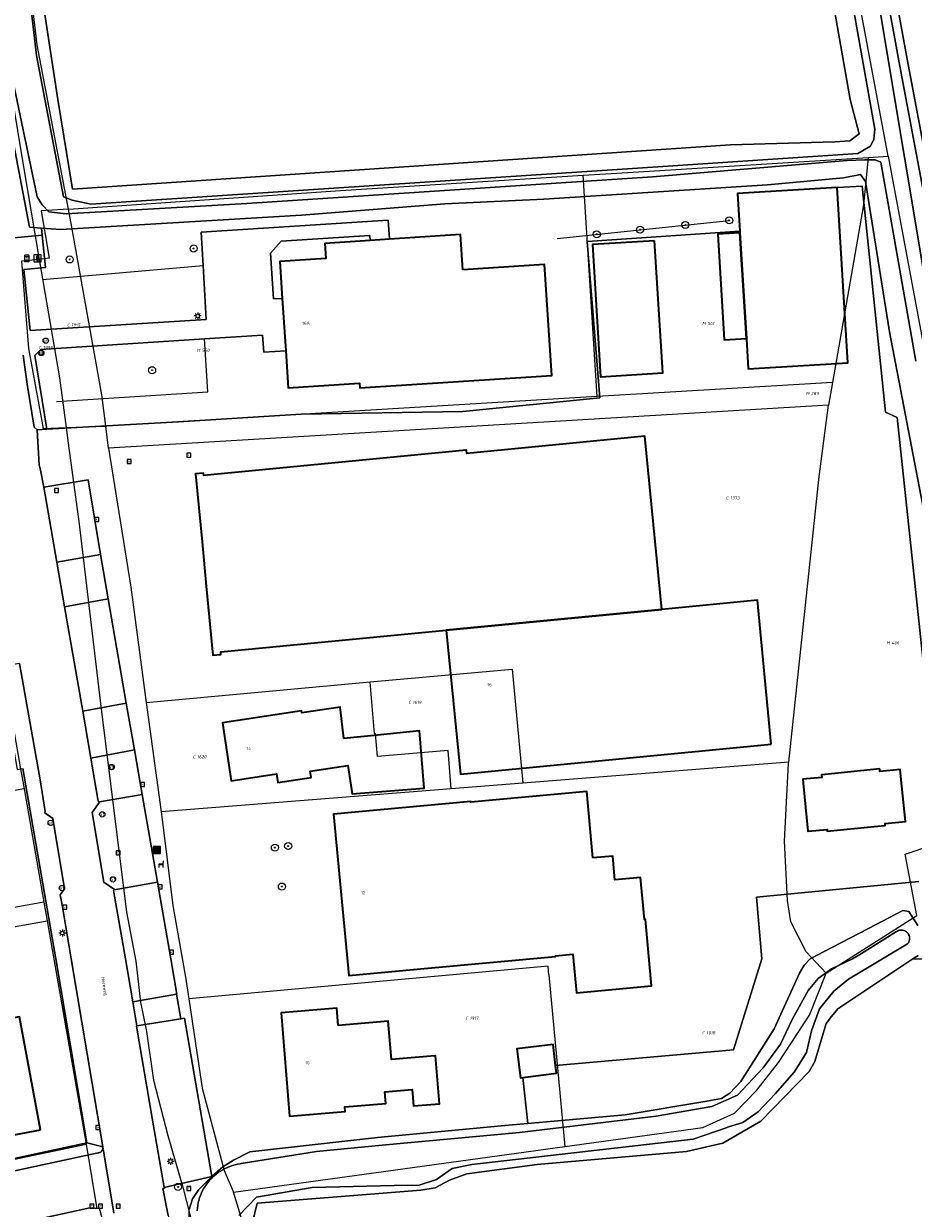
# Model space of a CAD drawing. Header units: metres. Extents: x 250001 to 257773, y 598992 to 609118.
# Tile 160 of 256: x 253237 to 253338, y 600472 to 600606. Entities that reach past the tile are written whole.
import ezdxf
from ezdxf.enums import TextEntityAlignment as Align
from ezdxf.lldxf.tags import DXFTag

# ---------------------------------------------------------------- set-up
doc = ezdxf.new("R2010")
doc.units = ezdxf.units.M
for name, color, linetype, lineweight in [('B-WE-GR-BOOM-S', 252, 'Continuous', 25), ('B-WE-GR-GRAS-GV', 252, 'Continuous', 13), ('B-WE-GR-GROENVOORZIENING-GV', 252, 'Continuous', 18), ('B-WE-GR-HAAG-G', 252, 'GR-HAAG1', 13), ('B-WE-IE-MEUBILAIR_WEGMEUBILAIR-S', 7, 'Continuous', 25), ('B-WE-KG-GRENS_PERCEEL-G', 150, 'KG-PERCEEL', 18), ('B-WE-KG-GRENS_PERCEEL-S', 150, 'Continuous', 25), ('B-WE-KL-ET_LS_OV_LICHTMAST-S', 252, 'Continuous', 25), ('B-WE-OG-BEBOUWING-GV', 1, 'Continuous', 35), ('B-WE-OG-BEBOUWING-T18', 7, 'Continuous', 18), ('B-WE-OG-TERREIN_ERF-GV', 7, 'Continuous', 18), ('B-WE-OG-TOPOGRAFIE-T18', 2, 'Continuous', 18), ('B-WE-OG-WATER-GV', 252, 'Continuous', 18), ('B-WE-OG-WATER_SLOOT-GV', 252, 'Continuous', 18), ('B-WE-RI-GWA_KOLK-S', 252, 'Continuous', 25), ('B-WE-RI-GWA_RIOOLPUT-S', 252, 'Continuous', 25), ('B-WE-VH-VERHARDING_GESLOTEN-GV', 252, 'Continuous', 18), ('B-WE-VH-VERHARDING_OPEN-GV', 252, 'Continuous', 18), ('B-WE-VW-AFSLUITPAAL-S', 252, 'Continuous', 25), ('B-WE-VW-HALTEPAAL-S', 252, 'Continuous', 25), ('B-WE-VW-VERKEERSTEKEN_BORD-S', 252, 'Continuous', 25), ('B-WE-VW-VERKEERSTEKEN_DRAAGCONSTRUCTIE-S', 252, 'Continuous', 25), ('X-XX-AL-REFERENTIE-G', 7, 'Continuous', 18)]:
    doc.layers.add(name, color=color, linetype=linetype, lineweight=lineweight)
doc.styles.add('NLCS-ISO', font='NLCS-ISO.ttf')
doc.styles.add('NLCS-ISO-ANNOTATIEF-T18', font='NLCS-ISO.ttf', dxfattribs={"height": 1.8})
doc.styles.get("Standard").update_dxf_attribs({"font": 'NLCS-ISO.ttf'})
doc.linetypes.add('GR-HAAG1', pattern='A,6,[176,NLCS.SHX,S=0.125,R=0,X=0,Y=0],-2', length=8)
tags = doc.linetypes.add('KG-PERCEEL', pattern='A,5.5,-2,["P",Standard,S=1.8,R=0,X=-0.5,Y=-0.9],-2,5.5,-2,[5,NLCS.SHX,S=0.75,R=0,X=0,Y=0],-2', length=19).pattern_tags.tags
tags[6] = DXFTag(74, 10)

# ---------------------------------------------------------------- blocks, each defined once
blk = doc.blocks.new('SKG-PERCEELNUMMER-SO')
at = {"style": 'NLCS-ISO', "oblique": 10, "flags": 1}
blk.add_attdef('GEMEENTECODE', text='', height=1.8, dxfattribs=at).set_placement((0, 2.55), align=Align.MIDDLE_CENTER)
at = {"style": 'NLCS-ISO', "oblique": 10}
blk.add_attdef('SECTIE', text='', height=1.8, dxfattribs=at).set_placement((-0.5, 0), align=Align.MIDDLE_RIGHT)
blk.add_attdef('PERCEELNUMMER', text='', height=1.8, dxfattribs=at).set_placement((0.5, 0), align=Align.MIDDLE_LEFT)
blk = doc.blocks.new('BS2021-132-Xref-KAD-20210617')
at = {"layer": 'B-WE-KG-GRENS_PERCEEL-G', "flags": 128}
for points in [[(253335.15, 600590.861), (253326.953, 600634.861)], [(253242.368, 600584.877), (253238.81, 600603.47), (253237.59, 600613.99), (253239.428, 600629.399)], [(253231.106, 600627.92), (253231.26, 600625.845), (253237.199, 600590.12), (253239.062, 600579.176)], [(253300.635, 600588.702), (253305.69, 600589.02), (253332.9, 600590.72)], [(253332.9, 600590.72), (253332.36, 600585.34), (253328.87, 600565.24)], [(253332.9, 600590.72), (253335.15, 600590.861)], [(253335.15, 600590.861), (253337.754, 600576.883), (253349.153, 600515.933)], [(253242.368, 600584.877), (253273.15, 600586.97), (253300.635, 600588.702)], [(253302.226, 600563.638), (253300.635, 600588.702)], [(253242.368, 600584.877), (253239.285, 600584.672), (253240.181, 600579.296), (253239.062, 600579.176)], [(253246.592, 600560.292), (253246.15, 600563.84), (253242.76, 600582.82), (253242.368, 600584.877)], [(253239.062, 600579.176), (253237.045, 600578.96), (253237.829, 600569.104), (253239.509, 600560.032), (253242.102, 600560.127)], [(253239.062, 600579.176), (253241.344, 600565.77), (253242.102, 600560.127)], [(253328.87, 600565.24), (253325.71, 600565.05), (253302.226, 600563.638)], [(253328.87, 600565.24), (253328.42, 600562.67)], [(253302.226, 600563.638), (253246.592, 600560.292)], [(253328.42, 600562.67), (253246.9, 600557.81)], [(253323.907, 600522.255), (253327.36, 600554.6), (253328.42, 600562.67)], [(253242.102, 600560.127), (253246.592, 600560.292)], [(253242.102, 600560.127), (253242.336, 600558.383), (253243.588, 600549.182), (253245.959, 600529.19), (253248.938, 600505.26), (253249.982, 600499.71), (253250.516, 600495.071), (253251.204, 600491.771), (253251.992, 600486.265), (253253.593, 600479.998), (253255.365, 600473.995), (253257.683, 600464.872), (253263.83, 600444.143), (253268.345, 600429.238), (253270.428, 600422.437), (253274.579, 600410.729), (253277.559, 600403.74), (253278.133, 600401.948), (253280.206, 600396.979), (253280.492, 600395.672), (253280.446, 600394.594), (253280.766, 600392.848), (253281.09, 600389.332), (253281.072, 600388.189)], [(253246.9, 600557.81), (253246.592, 600560.292)], [(253246.9, 600557.81), (253249.414, 600542.084), (253251.167, 600529.028)], [(253233.924, 600538.563), (253236.934, 600521.494), (253237.332, 600519.225)], [(253276.527, 600531.337), (253292.602, 600532.802), (253293.791, 600519.878)], [(253251.167, 600529.028), (253276.527, 600531.337)], [(253277.015, 600525.446), (253276.527, 600531.337)], [(253251.167, 600529.028), (253251.952, 600523.242), (253252.864, 600516.648)], [(253277.335, 600522.915), (253277.125, 600525.455), (253277.015, 600525.446)], [(253285.7, 600519.239), (253285.348, 600523.579), (253277.335, 600522.915)], [(253323.907, 600522.255), (253293.791, 600519.878)], [(253328.16, 600498.35), (253325.89, 600500.77), (253324.14, 600504.19), (253323.77, 600506.58), (253323.41, 600513.3), (253323.89, 600522.1), (253323.907, 600522.255)], [(253237.332, 600519.225), (253212.736, 600514.992)], [(253237.332, 600519.225), (253239.581, 600506.391)], [(253285.7, 600519.239), (253252.864, 600516.648)], [(253293.791, 600519.878), (253285.7, 600519.239)], [(253252.864, 600516.648), (253252.905, 600516.358), (253254.179, 600506.021), (253255.603, 600497.907), (253255.971, 600495.457)], [(253338.424, 600504.879), (253337.09, 600511.829), (253349.153, 600515.933)], [(253239.581, 600506.391), (253225.924, 600503.97), (253223.785, 600503.711), (253220.09, 600502.541), (253219.469, 600501.386)], [(253239.581, 600506.391), (253239.946, 600504.309)], [(253328.16, 600498.35), (253338.424, 600504.879)], [(253219.019, 600500.548), (253239.946, 600504.309)], [(253239.946, 600504.309), (253244.381, 600478.997)], [(253296.652, 600499.177), (253255.971, 600495.457)], [(253296.746, 600498.166), (253296.652, 600499.177)], [(253296.746, 600498.166), (253298.563, 600478.732)], [(253298.563, 600478.732), (253314.18, 600480.88), (253317.76, 600482.53), (253320.3, 600485.13), (253322.74, 600488.24), (253326.27, 600493.6), (253328.16, 600498.35)], [(253255.971, 600495.457), (253257.484, 600485.338), (253260.005, 600476.04), (253261.04, 600473.57)], [(253211.814, 600473.789), (253218.116, 600473.487), (253244.381, 600478.997)], [(253244.381, 600478.997), (253245.585, 600471.668)], [(253261.04, 600473.57), (253298.563, 600478.732)], [(253284.47, 600397.11), (253261.04, 600473.57)]]:
    blk.add_lwpolyline(points, dxfattribs=at)
at = {"layer": 'B-WE-KG-GRENS_PERCEEL-S', "xscale": 0.2, "yscale": 0.2, "zscale": 0.2}
for p, values in [((253242.605, 600571.776), {'PERCEELNUMMER': '1991', 'SECTIE': 'C'}), ((253314.597, 600571.918), {'PERCEELNUMMER': '561', 'SECTIE': 'M'}), ((253239.395, 600569.188), {'PERCEELNUMMER': '1995', 'SECTIE': 'C'}), ((253257.373, 600568.895), {'PERCEELNUMMER': '560', 'SECTIE': 'M'}), ((253326.335, 600563.985), {'PERCEELNUMMER': '283', 'SECTIE': 'M'}), ((253317.193, 600552.177), {'PERCEELNUMMER': '1373', 'SECTIE': 'C'}), ((253335.455, 600535.754), {'PERCEELNUMMER': '406', 'SECTIE': 'M'}), ((253281.228, 600529.022), {'PERCEELNUMMER': '1619', 'SECTIE': 'C'}), ((253256.841, 600522.863), {'PERCEELNUMMER': '1620', 'SECTIE': 'C'}), ((253287.694, 600493.265), {'PERCEELNUMMER': '1917', 'SECTIE': 'C'}), ((253314.483, 600491.605), {'PERCEELNUMMER': '1918', 'SECTIE': 'C'})]:
    blk.add_blockref('SKG-PERCEELNUMMER-SO', p, dxfattribs=at).add_auto_attribs(values)
blk = doc.blocks.new('SIE-WEG_AFVALBAK-SO')
at = {"linetype": 'ByBlock', "lineweight": 18}
h = blk.add_hatch(color=0, dxfattribs=at)
h.dxf.hatch_style = 1
h.paths.add_polyline_path([(-1.5, -1.5), (1.5, -1.5), (1.5, 1.5), (-1.5, 1.5)])
at = {"color": 0, "linetype": 'ByBlock', "lineweight": 18}
for points in [[(-2, -2), (2, -2), (2, 2), (-2, 2)], [(-1.5, -1.5), (1.5, -1.5), (1.5, 1.5), (-1.5, 1.5)]]:
    blk.add_lwpolyline(points, close=True, dxfattribs=at)
blk = doc.blocks.new('SIE-WEG_VERKEERSBORD-SO')
at = {"color": 0, "linetype": 'ByBlock', "lineweight": 18}
blk.add_lwpolyline([(-1.125, -1.125), (1.125, -1.125), (1.125, 1.125), (-1.125, 1.125)], close=True, dxfattribs=at)
at = {"color": 0, "linetype": 'ByBlock', "lineweight": 18, "style": 'NLCS-ISO'}
blk.add_text('vb', height=1.5, dxfattribs=at).set_placement((0, 0), align=Align.MIDDLE_CENTER)
blk = doc.blocks.new('SIE-WEG_VERKEERSBORD_INFORMATIE-SO')
at = {"linetype": 'ByBlock', "lineweight": 18}
h = blk.add_hatch(color=0, dxfattribs=at)
h.dxf.hatch_style = 1
h.paths.add_polyline_path([(0.32, 0.49), (-0.82, 0.49), (-0.82, 0.19), (-0.32, 0.19), (-0.32, -1.62), (0.32, -1.62)])
h = blk.add_hatch(color=0, dxfattribs=at)
h.dxf.hatch_style = 1
edge = h.paths.add_edge_path()
edge.add_arc((0, 1.25), 0.373, 0, 360)
at = {"color": 0, "linetype": 'ByBlock', "lineweight": 18}
for points in [[(-2, -2), (2, -2), (2, 2), (-2, 2)], [(0.32, 0.49), (-0.82, 0.49), (-0.82, 0.19), (-0.32, 0.19), (-0.32, -1.62), (0.32, -1.62)]]:
    blk.add_lwpolyline(points, close=True, dxfattribs=at)
blk.add_circle((0, 1.25), 0.373, dxfattribs=at)
blk = doc.blocks.new('SVW-AFSLUITPAAL-SO')
at = {"lineweight": 18}
blk.add_circle((0, 0), 1.5, dxfattribs=at)
at = {"lineweight": 18, "style": 'NLCS-ISO'}
blk.add_text('af', height=1.8, dxfattribs=at).set_placement((0, 0), align=Align.MIDDLE_CENTER)
blk = doc.blocks.new('SIE-WEG_PAAL_VERKEERSBORD-SO')
at = {"color": 0, "linetype": 'ByBlock', "lineweight": 18}
blk.add_circle((0, 0), 1.5, dxfattribs=at)
at = {"color": 0, "linetype": 'ByBlock', "lineweight": 18, "style": 'NLCS-ISO'}
blk.add_text('vb', height=1.5, dxfattribs=at).set_placement((0, 0.13), align=Align.MIDDLE_CENTER)
blk = doc.blocks.new('SVW-HALTEPAAL-SO')
for p, q in [((-1.29, 1.06), (1.29, 1.06)), ((-1.29, -1.06), (1.29, -1.06))]:
    blk.add_line(p, q)
blk.add_lwpolyline([(-1.09, -1.76), (1.09, -1.76, 0.414214), (1.29, -1.56), (1.29, 1.56, 0.414214), (1.09, 1.76), (-1.09, 1.76, 0.414214), (-1.29, 1.56), (-1.29, -1.56, 0.414214)], format="xyb", close=True)
at = {"lineweight": 18, "style": 'NLCS-ISO'}
blk.add_text('h', height=1.8, dxfattribs=at).set_placement((0.02, 0.01), align=Align.MIDDLE_CENTER)
blk = doc.blocks.new('SKL-ET_OV_LICHTMAST-SO')
at = {"color": 0, "linetype": 'ByBlock', "lineweight": 18}
for points in [[(-1.25, 0), (-2, 0)], [(-1.41, 1.41), (-0.88, 0.88)], [(0, 2), (0, 1.25)], [(0.88, 0.88), (1.41, 1.41)], [(2, 0), (1.25, 0)], [(-1.41, -1.41), (-0.88, -0.88)], [(0, -1.25), (0, -2)], [(0.88, -0.88), (1.41, -1.41)]]:
    blk.add_lwpolyline(points, dxfattribs=at)
blk.add_circle((0, 0), 1, dxfattribs=at)
blk = doc.blocks.new('SRI-KOLK-SO')
at = {"color": 0, "linetype": 'ByBlock', "lineweight": 18}
blk.add_lwpolyline([(-1.125, -1.125), (1.125, -1.125), (1.125, 1.125), (-1.125, 1.125)], close=True, dxfattribs=at)
at = {"color": 0, "linetype": 'ByBlock', "lineweight": 18, "style": 'NLCS-ISO'}
blk.add_text('k', height=1.5, dxfattribs=at).set_placement((0, 0), align=Align.MIDDLE_CENTER)
blk = doc.blocks.new('SRI-PUT_INSPECTIEPUT_RIOOLPUT-SO')
at = {"color": 0, "linetype": 'ByBlock', "lineweight": 18}
blk.add_lwpolyline([(-1.12, -1.12), (1.12, -1.12), (1.12, 1.12), (-1.12, 1.12)], close=True, dxfattribs=at)
at = {"color": 0, "linetype": 'ByBlock', "lineweight": 18, "style": 'NLCS-ISO'}
blk.add_text('r', height=1.5, dxfattribs=at).set_placement((0, 0.28), align=Align.MIDDLE_CENTER)
blk = doc.blocks.new('SIE-WEG_ZITBANK-SO')
at = {"color": 0, "linetype": 'ByBlock', "lineweight": 18}
blk.add_lwpolyline([(-0.91, -1.63), (-0.91, -0.2), (1.09, -0.2), (1.09, -1.63), (1.29, -1.63), (1.29, -0.21), (1.54, 1.78), (1.33, 1.78), (1.11, 0), (-1.11, 0), (-1.11, -1.63)], close=True, dxfattribs=at)
blk = doc.blocks.new('SGR-BOOM_01-SO')
at = {"linetype": 'ByBlock', "lineweight": 18}
h = blk.add_hatch(color=0, dxfattribs=at)
h.dxf.hatch_style = 1
edge = h.paths.add_edge_path()
edge.add_arc((0, 0), 0.25, 0, 360)
at = {"color": 0, "linetype": 'ByBlock', "lineweight": 18}
for radius in [2, 0.25]:
    blk.add_circle((0, 0), radius, dxfattribs=at)
blk = doc.blocks.new('BS2021-132-Xref-BGT-GRIJS-20210617-aangepast')
at = {"layer": 'B-WE-GR-GRAS-GV', "flags": 128}
blk.add_lwpolyline([(253323.295, 600634.282), (253322.816, 600637.181), (253319.379, 600637.148), (253318.241, 600633.331), (253263.959, 600630.769), (253241.226, 600628.832), (253240.209, 600621.01), (253239.249, 600615.119), (253239.679, 600606.9), (253241.16, 600597.269), (253242.829, 600587.119), (253317.309, 600592.14), (253329.113, 600592.47), (253330.808, 600592.585), (253331.867, 600593.379), (253330.875, 600597.276), (253326.372, 600622.856), (253324.115, 600630.956)], close=True, dxfattribs=at)
at = {"layer": 'B-WE-GR-GROENVOORZIENING-GV', "flags": 128}
for points in [[(253230.6, 600606.79), (253231.88, 600599.65), (253233.019, 600594.3), (253233.85, 600592.41), (253235.75, 600582.14), (253235.81, 600581.57), (253239.379, 600581.933), (253239.299, 600582.715), (253237.969, 600582.809), (253235.879, 600593.739), (253234.369, 600601.31), (253232.249, 600613.26)], [(253331.866, 600626.339), (253336.356, 600601.652), (253345.315, 600554.073)], [(253346.278, 600554.252), (253337.319, 600601.831), (253332.84, 600626.455)], [(253340.279, 600545.008), (253335.309, 600570.978), (253332.592, 600588.006), (253332.048, 600588.784), (253330.089, 600588.4), (253321.489, 600587.599), (253296.189, 600585.979), (253284.959, 600585.459), (253268.759, 600584.199), (253241.48, 600582.56), (253239.299, 600582.715), (253239.379, 600581.933), (253239.752, 600578.271), (253237.315, 600578.023), (253238.019, 600571.109), (253257.969, 600572.379), (253257.598, 600578.497), (253257.369, 600582.26), (253278.559, 600583.629), (253278.699, 600581.46), (253286.749, 600581.979), (253287.01, 600577.989), (253296.269, 600578.599), (253297.079, 600566.03), (253275.349, 600564.63), (253275.319, 600565.17), (253267.239, 600564.64), (253266.964, 600568.83), (253264.47, 600568.667), (253264.344, 600570.581), (253257.77, 600570.163), (253239.25, 600568.984), (253238.537, 600568.278), (253239.909, 600559.94), (253254.829, 600560.79), (253268.689, 600561.65), (253286.991, 600561.967), (253302.501, 600563.49), (253301.093, 600581.187), (253318.371, 600582.386), (253318.113, 600586.636), (253329.374, 600587.32), (253332.229, 600587.47), (253334.866, 600561.89), (253336.188, 600561.268), (253341.019, 600515.96)], [(253338.616, 600508.76), (253320.249, 600506.979), (253320.876, 600500), (253317.662, 600489.681), (253297.517, 600487.919), (253297.625, 600487.038), (253293.816, 600486.571), (253294.379, 600481.345), (253305.382, 600482.323), (253314.639, 600483.863), (253316.292, 600484.193), (253317.228, 600484.799), (253318.496, 600486.121), (253322.244, 600492.071), (253325.111, 600498.351), (253325.662, 600499.288), (253326.328, 600500.002), (253328.791, 600501.275), (253332.939, 600503.434), (253336.827, 600505.463), (253337.518, 600505.333), (253338.511, 600503.778)], [(253338.553, 600500.365), (253337.968, 600500), (253340.165, 600499.964)]]:
    blk.add_lwpolyline(points, dxfattribs=at)
for points in [[(253276.504, 600581.319), (253276.467, 600581.891), (253266.449, 600581.243), (253265.237, 600579.862), (253265.577, 600574.693), (253266.574, 600574.759), (253266.299, 600578.949), (253271.489, 600579.279), (253271.39, 600580.989)], [(253258.61, 600475.359), (253255.483, 600493.27), (253255.089, 600493.199), (253250.119, 600492.39), (253250.065, 600492.381), (253251.824, 600481.962), (253253.212, 600474.09)], [(253258.489, 600475.25), (253258.61, 600475.359), (253253.212, 600474.09), (253253.222, 600474.036), (253253.055, 600474.006), (253253.659, 600470.919), (253254.098, 600469.153), (253255.793, 600462.691), (253264.289, 600432.877), (253271.05, 600409.784), (253274.724, 600397.045), (253275.263, 600396.24), (253275.606, 600395.728), (253278.1, 600394.4), (253279.075, 600394.383), (253277.091, 600400.382), (253270.011, 600422.292), (253264.475, 600440.552), (253258.349, 600461.579), (253256.079, 600469.819), (253256.01, 600471.599), (253256.399, 600472.809), (253257.129, 600473.89)]]:
    blk.add_lwpolyline(points, close=True, dxfattribs=at)
at = {"layer": 'B-WE-GR-HAAG-G', "flags": 128}
for points in [[(253297.681, 600581.55), (253317.17, 600583.59)], [(253239.44, 600576.892), (253257.598, 600578.497)], [(253241.018, 600563.084), (253258.151, 600564.175), (253257.77, 600570.163)]]:
    blk.add_lwpolyline(points, dxfattribs=at)
at = {"layer": 'B-WE-OG-BEBOUWING-GV', "flags": 128}
for points in [[(253329.374, 600587.32), (253318.113, 600586.636), (253318.371, 600582.386), (253318.383, 600582.181), (253319.11, 600570.215), (253319.319, 600566.769), (253330.58, 600567.453)], [(253318.383, 600582.181), (253315.859, 600582.028), (253316.585, 600570.062), (253319.11, 600570.215)], [(253287.01, 600577.989), (253286.749, 600581.979), (253278.699, 600581.46), (253276.504, 600581.319), (253271.39, 600580.989), (253271.489, 600579.279), (253266.299, 600578.949), (253266.574, 600574.759), (253266.964, 600568.83), (253267.239, 600564.64), (253275.319, 600565.17), (253275.349, 600564.63), (253297.079, 600566.03), (253296.269, 600578.599)], [(253308.71, 600581.285), (253301.676, 600580.845), (253302.611, 600565.892), (253309.645, 600566.331)], [(253309.52, 600539.54), (253307.62, 600559.17), (253287.46, 600557.19), (253287.42, 600557.59), (253287.389, 600557.587), (253257.68, 600554.72), (253257.65, 600554.99), (253256.74, 600554.91), (253257.484, 600547.181), (253257.965, 600542.193), (253258.72, 600534.36), (253259.63, 600534.45), (253259.61, 600534.73), (253285.14, 600537.21)], [(253321.93, 600524.29), (253320.35, 600540.59), (253309.52, 600539.54), (253285.14, 600537.21), (253286.73, 600520.88)], [(253273.554, 600524.944), (253273.14, 600528.489), (253268.769, 600527.829), (253268.729, 600528.05), (253259.809, 600526.699), (253260.003, 600525.42), (253260.799, 600520.16), (253265.929, 600520.939), (253266.079, 600519.959), (253269.839, 600520.52), (253269.73, 600521.25), (253274, 600521.88), (253274.47, 600518.679), (253282.634, 600519.326), (253282.091, 600525.803), (253276.968, 600525.267)], [(253334.2, 600521.486), (253327.647, 600520.837), (253327.627, 600520.835), (253327.657, 600520.536), (253325.487, 600520.318), (253325.53, 600519.882), (253326.07, 600514.426), (253326.11, 600514.43), (253328.24, 600514.641), (253328.259, 600514.448), (253333.573, 600514.974), (253334.83, 600515.098), (253334.812, 600515.307), (253337.109, 600515.535), (253336.603, 600520.648), (253336.525, 600521.43), (253334.228, 600521.203)], [(253301.739, 600511.42), (253301.039, 600518.939), (253287.926, 600517.728), (253287.92, 600517.796), (253272.369, 600516.359), (253274.099, 600498.119), (253283.062, 600498.939), (253297.5, 600500.259), (253297.489, 600500.329), (253299.47, 600500.52), (253299.869, 600496.15), (253308.379, 600496.939), (253307.679, 600504.459), (253307.57, 600504.449), (253307.129, 600509.209), (253304.23, 600508.949), (253303.98, 600511.63)], [(253272.91, 600492.459), (253272.75, 600494.389), (253266.449, 600493.869), (253267.399, 600482.159), (253273.689, 600482.689), (253273.64, 600483.229), (253278.29, 600483.599), (253278.179, 600484.939), (253281.269, 600485.18), (253281.419, 600483.349), (253284.35, 600483.579), (253283.919, 600489.009), (253283.857, 600489.004), (253278.919, 600488.609), (253278.569, 600492.919)], [(253239.179, 600480.64), (253236.82, 600493.439), (253229.92, 600492.17), (253230.109, 600491.13), (253217.649, 600488.829), (253219.22, 600480.42), (253217.059, 600480.02), (253218.07, 600474.619), (253225.39, 600475.989), (253224.82, 600478.969), (253232.19, 600480.4), (253232.39, 600479.339)], [(253297.517, 600487.919), (253297.226, 600490.29), (253293.133, 600489.788), (253293.532, 600486.536), (253293.816, 600486.571), (253297.625, 600487.038)]]:
    blk.add_lwpolyline(points, close=True, dxfattribs=at)
at = {"layer": 'B-WE-OG-TERREIN_ERF-GV', "flags": 128}
for points in [[(253341.019, 600515.96), (253336.188, 600561.268), (253334.866, 600561.89), (253332.229, 600587.47), (253329.374, 600587.32), (253330.58, 600567.453), (253319.319, 600566.769), (253319.11, 600570.215), (253316.585, 600570.062), (253315.859, 600582.028), (253318.383, 600582.181), (253318.371, 600582.386), (253301.093, 600581.187), (253302.501, 600563.49), (253286.991, 600561.967), (253268.689, 600561.65), (253254.829, 600560.79), (253239.909, 600559.94), (253238.829, 600559.879), (253239.059, 600555.895), (253239.141, 600555.498), (253239.582, 600553.384), (253244.608, 600554.215), (253245.98, 600545.76), (253246.859, 600540.729), (253248.902, 600528.953), (253249.844, 600523.64), (253250.719, 600518.587), (253252.438, 600508.665), (253253.938, 600500), (253254.63, 600496.006), (253254.589, 600495.999), (253255.089, 600493.199), (253255.483, 600493.27), (253258.61, 600475.359), (253259.839, 600476.459), (253261.039, 600477.209), (253262.91, 600478.139), (253277.35, 600479.769), (253291.773, 600481.114), (253294.379, 600481.345), (253293.816, 600486.571), (253293.532, 600486.536), (253293.133, 600489.788), (253297.226, 600490.29), (253297.517, 600487.919), (253317.662, 600489.681), (253320.876, 600500), (253320.249, 600506.979), (253338.616, 600508.76)], [(253219.026, 600473.687), (253244.44, 600479.162), (253242.003, 600493.709), (253240.917, 600500), (253237.198, 600521.539)], [(253345.461, 600465.03), (253340.992, 600494.046), (253340.165, 600499.964), (253337.968, 600500), (253329.462, 600494.328), (253328.746, 600493.447), (253328.139, 600492.675), (253327.809, 600491.519), (253326.871, 600488.378), (253326.21, 600487.221), (253320.754, 600481.603), (253316.456, 600479.124), (253312.323, 600478.189), (253295.408, 600476.705), (253287.474, 600475.66), (253285.49, 600474.944), (253283.892, 600474.063), (253282.239, 600473.788), (253263.713, 600472.329), (253263.17, 600469.989)]]:
    blk.add_lwpolyline(points, dxfattribs=at)
for points in [[(253309.645, 600566.331), (253302.611, 600565.892), (253301.676, 600580.845), (253308.71, 600581.285)], [(253309.52, 600539.54), (253320.35, 600540.59), (253321.93, 600524.29), (253286.73, 600520.88), (253285.14, 600537.21), (253259.61, 600534.73), (253259.63, 600534.45), (253258.72, 600534.36), (253257.965, 600542.193), (253257.484, 600547.181), (253256.74, 600554.91), (253257.65, 600554.99), (253257.68, 600554.72), (253287.389, 600557.587), (253287.42, 600557.59), (253287.46, 600557.19), (253307.62, 600559.17)], [(253273.554, 600524.944), (253276.968, 600525.267), (253282.091, 600525.803), (253282.634, 600519.326), (253274.47, 600518.679), (253274, 600521.88), (253269.73, 600521.25), (253269.839, 600520.52), (253266.079, 600519.959), (253265.929, 600520.939), (253260.799, 600520.16), (253260.003, 600525.42), (253259.809, 600526.699), (253268.729, 600528.05), (253268.769, 600527.829), (253273.14, 600528.489)], [(253334.2, 600521.486), (253334.228, 600521.203), (253336.525, 600521.43), (253336.603, 600520.648), (253337.109, 600515.535), (253334.812, 600515.307), (253334.83, 600515.098), (253333.573, 600514.974), (253328.259, 600514.448), (253328.24, 600514.641), (253326.11, 600514.43), (253326.07, 600514.426), (253325.53, 600519.882), (253325.487, 600520.318), (253327.657, 600520.536), (253327.627, 600520.835), (253327.647, 600520.837)], [(253301.039, 600518.939), (253301.739, 600511.42), (253303.98, 600511.63), (253304.23, 600508.949), (253307.129, 600509.209), (253307.57, 600504.449), (253307.679, 600504.459), (253308.379, 600496.939), (253299.869, 600496.15), (253299.47, 600500.52), (253297.489, 600500.329), (253297.5, 600500.259), (253283.062, 600498.939), (253274.099, 600498.119), (253272.369, 600516.359), (253287.92, 600517.796), (253287.926, 600517.728)], [(253272.91, 600492.459), (253278.569, 600492.919), (253278.919, 600488.609), (253283.857, 600489.004), (253283.919, 600489.009), (253284.35, 600483.579), (253281.419, 600483.349), (253281.269, 600485.18), (253278.179, 600484.939), (253278.29, 600483.599), (253273.64, 600483.229), (253273.689, 600482.689), (253267.399, 600482.159), (253266.449, 600493.869), (253272.75, 600494.389)], [(253229.92, 600492.17), (253236.82, 600493.439), (253239.179, 600480.64), (253232.39, 600479.339), (253232.19, 600480.4), (253224.82, 600478.969), (253225.39, 600475.989), (253218.07, 600474.619), (253217.059, 600480.02), (253219.22, 600480.42), (253217.649, 600488.829), (253230.109, 600491.13)], [(253257.98, 600428.814), (253245.886, 600471.717), (253244.779, 600471.8), (253229.933, 600468.554), (253219.44, 600466.26), (253216.66, 600465.71), (253216.07, 600465.4), (253215.81, 600464.91), (253215.727, 600464.366), (253218.447, 600442.205), (253221.553, 600417.132), (253222.093, 600416.285), (253223.082, 600408.142), (253227.012, 600390.466), (253228.833, 600383.059), (253232.251, 600369.156), (253235.065, 600370.226), (253239.6, 600371.95), (253265.45, 600381.66), (253270.646, 600383.654), (253270.46, 600384.319), (253264.959, 600403.919), (253264.972, 600403.923)]]:
    blk.add_lwpolyline(points, close=True, dxfattribs=at)
at = {"layer": 'B-WE-OG-WATER-GV', "flags": 128}
for points in [[(253233.321, 600615.975), (253235.495, 600602.135), (253238.834, 600586.273), (253239.378, 600585.34), (253240.155, 600584.562), (253242.099, 600584.328), (253262.548, 600585.49), (253308.498, 600588.511), (253330.502, 600590.371), (253332.523, 600590.449), (253333.69, 600590.448), (253334.313, 600590.165), (253338.284, 600567.664)], [(253344.189, 600547.759), (253329.826, 600633.754)], [(253329.666, 600616.493), (253333.651, 600593.917), (253333.535, 600592.781), (253333.146, 600592.003), (253331.746, 600591.148), (253309.665, 600589.677), (253244.898, 600585.416), (253242.799, 600585.883), (253241.789, 600586.272), (253238.733, 600602.243), (253237.94, 600609.122)], [(253261.652, 600470.935), (253263.661, 600472.996), (253269.951, 600474.104), (253279.253, 600474.314), (253282.054, 600474.366), (253284.01, 600475), (253285.807, 600476.268), (253288.027, 600476.69), (253313.08, 600479.591), (253316.939, 600480.911), (253316.954, 600480.92), (253318.698, 600481.47), (253320.426, 600482.652), (253322.383, 600484.699), (253324.521, 600487.154), (253325.932, 600489.383), (253326.479, 600491.839), (253327.389, 600494.341), (253329.027, 600496.342), (253330.665, 600497.706), (253334.519, 600500), (253337.356, 600501.683), (253337.386, 600501.718), (253337.456, 600501.819), (253337.513, 600501.927), (253337.554, 600502.043), (253337.581, 600502.162), (253337.591, 600502.284), (253337.586, 600502.407), (253337.564, 600502.528), (253337.528, 600502.645), (253337.476, 600502.756), (253337.41, 600502.859), (253337.331, 600502.953), (253337.241, 600503.036), (253337.141, 600503.107), (253337.032, 600503.163), (253336.917, 600503.206), (253336.798, 600503.233), (253336.676, 600503.244), (253336.553, 600503.239), (253336.432, 600503.218), (253336.315, 600503.182), (253336.204, 600503.131), (253336.1, 600503.066), (253332.148, 600500.579), (253331.11, 600500), (253328.755, 600498.867), (253327.253, 600497.775), (253326.116, 600496.411), (253324.295, 600493.136), (253322.976, 600490.339), (253321.019, 600487.656), (253318.107, 600484.563), (253315.195, 600483.29), (253308.905, 600482.182), (253293.419, 600480.336), (253277.88, 600478.912), (253270.427, 600478.174), (253261.917, 600476.802), (253261.812, 600476.788), (253261.514, 600476.738), (253261.22, 600476.672), (253260.93, 600476.591), (253260.644, 600476.495), (253260.364, 600476.383), (253260.091, 600476.257), (253259.824, 600476.116), (253259.565, 600475.962), (253259.315, 600475.793), (253259.074, 600475.612), (253258.843, 600475.419), (253258.623, 600475.213), (253258.413, 600474.996), (253258.216, 600474.768), (253258.031, 600474.53), (253257.859, 600474.283), (253257.7, 600474.027), (253257.555, 600473.762), (253257.425, 600473.491), (253257.308, 600473.213), (253257.207, 600472.929), (253257.121, 600472.64), (253257.051, 600472.347), (253256.996, 600472.05), (253256.957, 600471.752), (253256.933, 600471.451)]]:
    blk.add_lwpolyline(points, dxfattribs=at)
at = {"layer": 'B-WE-OG-WATER_SLOOT-GV', "flags": 128}
for points in [[(253232.249, 600613.26), (253234.369, 600601.31), (253235.879, 600593.739), (253237.969, 600582.809), (253239.299, 600582.715), (253241.48, 600582.56), (253268.759, 600584.199), (253284.959, 600585.459), (253296.189, 600585.979), (253321.489, 600587.599), (253330.089, 600588.4), (253332.048, 600588.784), (253332.592, 600588.006), (253335.309, 600570.978), (253340.279, 600545.008)], [(253345.315, 600554.073), (253336.356, 600601.652), (253331.866, 600626.339)], [(253326.372, 600622.856), (253330.875, 600597.276), (253331.867, 600593.379), (253330.808, 600592.585), (253329.113, 600592.47), (253317.309, 600592.14), (253242.829, 600587.119), (253241.16, 600597.269), (253239.679, 600606.9)], [(253237.94, 600609.122), (253238.733, 600602.243), (253241.789, 600586.272), (253242.799, 600585.883), (253244.898, 600585.416), (253309.665, 600589.677), (253331.746, 600591.148), (253333.146, 600592.003), (253333.535, 600592.781), (253333.651, 600593.917), (253329.666, 600616.493)], [(253329.826, 600633.754), (253344.189, 600547.759)], [(253338.284, 600567.664), (253334.313, 600590.165), (253333.69, 600590.448), (253332.523, 600590.449), (253330.502, 600590.371), (253308.498, 600588.511), (253262.548, 600585.49), (253242.099, 600584.328), (253240.155, 600584.562), (253239.378, 600585.34), (253238.834, 600586.273), (253235.495, 600602.135), (253233.321, 600615.975)], [(253263.17, 600469.989), (253263.713, 600472.329), (253282.239, 600473.788), (253283.892, 600474.063), (253285.49, 600474.944), (253287.474, 600475.66), (253295.408, 600476.705), (253312.323, 600478.189), (253316.456, 600479.124), (253320.754, 600481.603), (253326.21, 600487.221), (253326.871, 600488.378), (253327.809, 600491.519), (253328.139, 600492.675), (253328.746, 600493.447), (253329.462, 600494.328), (253337.968, 600500), (253338.553, 600500.365)], [(253338.511, 600503.778), (253337.518, 600505.333), (253336.827, 600505.463), (253332.939, 600503.434), (253328.791, 600501.275), (253326.328, 600500.002), (253325.662, 600499.288), (253325.111, 600498.351), (253322.244, 600492.071), (253318.496, 600486.121), (253317.228, 600484.799), (253316.292, 600484.193), (253314.639, 600483.863), (253305.382, 600482.323), (253294.379, 600481.345), (253291.773, 600481.114), (253277.35, 600479.769), (253262.91, 600478.139), (253261.039, 600477.209), (253259.839, 600476.459), (253258.61, 600475.359), (253258.489, 600475.25), (253257.129, 600473.89), (253256.399, 600472.809), (253256.01, 600471.599)], [(253256.933, 600471.451), (253256.957, 600471.752), (253256.996, 600472.05), (253257.051, 600472.347), (253257.121, 600472.64), (253257.207, 600472.929), (253257.308, 600473.213), (253257.425, 600473.491), (253257.555, 600473.762), (253257.7, 600474.027), (253257.859, 600474.283), (253258.031, 600474.53), (253258.216, 600474.768), (253258.413, 600474.996), (253258.623, 600475.213), (253258.843, 600475.419), (253259.074, 600475.612), (253259.315, 600475.793), (253259.565, 600475.962), (253259.824, 600476.116), (253260.091, 600476.257), (253260.364, 600476.383), (253260.644, 600476.495), (253260.93, 600476.591), (253261.22, 600476.672), (253261.514, 600476.738), (253261.812, 600476.788), (253261.917, 600476.802), (253270.427, 600478.174), (253277.88, 600478.912), (253293.419, 600480.336), (253308.905, 600482.182), (253315.195, 600483.29), (253318.107, 600484.563), (253321.019, 600487.656), (253322.976, 600490.339), (253324.295, 600493.136), (253326.116, 600496.411), (253327.253, 600497.775), (253328.755, 600498.867), (253331.11, 600500), (253332.148, 600500.579), (253336.1, 600503.066), (253336.204, 600503.131), (253336.315, 600503.182), (253336.432, 600503.218), (253336.553, 600503.239), (253336.676, 600503.244), (253336.798, 600503.233), (253336.917, 600503.206), (253337.032, 600503.163), (253337.141, 600503.107), (253337.241, 600503.036), (253337.331, 600502.953), (253337.41, 600502.859), (253337.476, 600502.756), (253337.528, 600502.645), (253337.564, 600502.528), (253337.586, 600502.407), (253337.591, 600502.284), (253337.581, 600502.162), (253337.554, 600502.043), (253337.513, 600501.927), (253337.456, 600501.819), (253337.386, 600501.718), (253337.356, 600501.683), (253334.519, 600500), (253330.665, 600497.706), (253329.027, 600496.342), (253327.389, 600494.341), (253326.479, 600491.839), (253325.932, 600489.383), (253324.521, 600487.154), (253322.383, 600484.699), (253320.426, 600482.652), (253318.698, 600481.47), (253316.954, 600480.92), (253316.939, 600480.911), (253313.08, 600479.591), (253288.027, 600476.69), (253285.807, 600476.268), (253284.01, 600475), (253282.054, 600474.366), (253279.253, 600474.314), (253269.951, 600474.104), (253263.661, 600472.996), (253261.652, 600470.935)]]:
    blk.add_lwpolyline(points, dxfattribs=at)
at = {"layer": 'B-WE-VH-VERHARDING_GESLOTEN-GV', "flags": 128}
for points in [[(253236.82, 600533.42), (253239.151, 600520.263), (253239.707, 600516.652), (253239.674, 600516.518), (253240.584, 600515.86), (253241.926, 600507.925), (253241.44, 600507.236), (253241.679, 600505.869), (253242.665, 600500), (253246.242, 600478.698), (253247.489, 600471.189)], [(253253.659, 600470.919), (253253.055, 600474.006), (253253.222, 600474.036), (253253.212, 600474.09), (253251.824, 600481.962), (253250.065, 600492.381), (253250.119, 600492.39), (253249.649, 600495.14), (253248.804, 600500), (253247.46, 600507.731), (253247.549, 600507.797), (253247.588, 600507.826), (253246.381, 600508.683), (253245.037, 600516.538), (253245.884, 600517.734), (253245.865, 600517.746), (253245.734, 600517.831), (253244.892, 600522.711), (253243.97, 600528.04), (253241.899, 600539.839), (253241.029, 600544.9), (253239.582, 600553.384), (253239.141, 600555.498), (253239.059, 600555.895), (253238.829, 600559.879), (253238.47, 600560.17), (253237.669, 600565.06), (253237.22, 600568.339)], [(253229.933, 600468.554), (253244.779, 600471.8), (253245.886, 600471.717)], [(253247.489, 600471.189), (253246.242, 600478.698), (253246.247, 600478.656), (253246.249, 600478.587), (253246.243, 600478.517), (253246.229, 600478.449), (253246.207, 600478.383), (253246.177, 600478.32), (253246.141, 600478.261), (253246.098, 600478.207), (253246.049, 600478.157), (253245.995, 600478.114), (253245.936, 600478.077), (253245.874, 600478.047), (253245.808, 600478.025), (253245.74, 600478.01), (253219.28, 600472.31)]]:
    blk.add_lwpolyline(points, dxfattribs=at)
for points in [[(253246.859, 600540.729), (253245.98, 600545.76), (253241.029, 600544.9), (253241.899, 600539.839)], [(253249.844, 600523.64), (253248.902, 600528.953), (253243.97, 600528.04), (253244.892, 600522.711)], [(253255.089, 600493.199), (253254.589, 600495.999), (253249.649, 600495.14), (253250.119, 600492.39)]]:
    blk.add_lwpolyline(points, close=True, dxfattribs=at)
at = {"layer": 'B-WE-VH-VERHARDING_OPEN-GV', "flags": 128}
for points in [[(253356.651, 600519.361), (253337.015, 600627.065), (253338.214, 600633.522), (253337.68, 600637.368), (253332.208, 600637.345), (253332.84, 600626.455), (253337.319, 600601.831), (253346.278, 600554.252)], [(253237.22, 600568.339), (253237.669, 600565.06), (253238.47, 600560.17), (253238.829, 600559.879), (253239.909, 600559.94), (253238.537, 600568.278), (253239.25, 600568.984), (253257.77, 600570.163), (253264.344, 600570.581), (253264.47, 600568.667), (253266.964, 600568.83), (253266.574, 600574.759), (253265.577, 600574.693), (253265.237, 600579.862), (253266.449, 600581.243), (253276.467, 600581.891), (253276.504, 600581.319), (253278.699, 600581.46), (253278.559, 600583.629), (253257.369, 600582.26), (253257.598, 600578.497), (253257.969, 600572.379), (253238.019, 600571.109), (253237.315, 600578.023), (253239.752, 600578.271), (253239.379, 600581.933), (253235.81, 600581.57)], [(253219.28, 600472.31), (253245.74, 600478.01), (253245.808, 600478.025), (253245.874, 600478.047), (253245.936, 600478.077), (253245.995, 600478.114), (253246.049, 600478.157), (253246.098, 600478.207), (253246.141, 600478.261), (253246.177, 600478.32), (253246.207, 600478.383), (253246.229, 600478.449), (253246.243, 600478.517), (253246.249, 600478.587), (253246.247, 600478.656), (253246.242, 600478.698), (253244.44, 600479.162), (253219.026, 600473.687)]]:
    blk.add_lwpolyline(points, dxfattribs=at)
for points in [[(253245.98, 600545.76), (253244.608, 600554.215), (253239.582, 600553.384), (253241.029, 600544.9)], [(253248.902, 600528.953), (253246.859, 600540.729), (253241.899, 600539.839), (253243.97, 600528.04)], [(253239.151, 600520.263), (253236.82, 600533.42), (253234.513, 600533.037), (253234.549, 600532.819), (253236.57, 600521.43), (253237.198, 600521.539), (253240.917, 600500), (253242.003, 600493.709), (253244.44, 600479.162), (253246.242, 600478.698), (253242.665, 600500), (253241.679, 600505.869), (253241.44, 600507.236), (253241.926, 600507.925), (253240.584, 600515.86), (253239.674, 600516.518), (253239.707, 600516.652)], [(253250.719, 600518.587), (253249.844, 600523.64), (253244.892, 600522.711), (253245.734, 600517.831), (253245.865, 600517.746)], [(253252.438, 600508.665), (253250.719, 600518.587), (253245.865, 600517.746), (253245.884, 600517.734), (253245.037, 600516.538), (253246.381, 600508.683), (253247.588, 600507.826), (253247.549, 600507.797)], [(253253.938, 600500), (253252.438, 600508.665), (253247.549, 600507.797), (253247.46, 600507.731), (253248.804, 600500), (253249.649, 600495.14), (253254.589, 600495.999), (253254.63, 600496.006)]]:
    blk.add_lwpolyline(points, close=True, dxfattribs=at)
at = {"layer": 'B-WE-GR-BOOM-S', "xscale": 0.2, "yscale": 0.2, "zscale": 0.2}
for p in [(253317.17, 600583.59), (253302.17, 600582.02), (253307.08, 600582.534), (253312.202, 600583.07), (253242.5, 600579.17), (253256.53, 600580.41), (253251.83, 600566.63), (253265.733, 600512.58), (253267.235, 600512.758), (253266.527, 600508.173), (253254.77, 600474.17)]:
    blk.add_blockref('SGR-BOOM_01-SO', p, dxfattribs=at)
at = {"layer": 'B-WE-IE-MEUBILAIR_WEGMEUBILAIR-S', "xscale": 0.2, "yscale": 0.2, "zscale": 0.2}
for name, p in [('SIE-WEG_AFVALBAK-SO', (253252.365, 600512.305)), ('SIE-WEG_ZITBANK-SO', (253252.816, 600510.701))]:
    blk.add_blockref(name, p, dxfattribs=at)
at = {"layer": 'B-WE-KL-ET_LS_OV_LICHTMAST-S', "xscale": 0.2, "yscale": 0.2, "zscale": 0.2}
for p in [(253256.999, 600572.773), (253241.67, 600502.904), (253253.92, 600477.06)]:
    blk.add_blockref('SKL-ET_OV_LICHTMAST-SO', p, dxfattribs=at)
at = {"layer": 'B-WE-RI-GWA_KOLK-S', "xscale": 0.2, "yscale": 0.2, "zscale": 0.2}
for p in [(253249.23, 600556.28), (253245.56, 600549.74), (253250.74, 600519.74), (253252.75, 600508.14), (253241.963, 600505.85), (253254.02, 600500.75), (253245.7, 600480.9)]:
    blk.add_blockref('SRI-KOLK-SO', p, dxfattribs=at)
at = {"layer": 'B-WE-RI-GWA_RIOOLPUT-S', "xscale": 0.2, "yscale": 0.2, "zscale": 0.2}
for p in [(253256, 600557), (253241, 600553), (253248, 600512), (253256, 600474), (253245, 600472), (253246, 600472), (253248, 600472)]:
    blk.add_blockref('SRI-PUT_INSPECTIEPUT_RIOOLPUT-SO', p, dxfattribs=at)
at = {"layer": 'B-WE-VW-AFSLUITPAAL-S', "xscale": 0.2, "yscale": 0.2, "zscale": 0.2}
for p in [(253239.787, 600569.969), (253246.186, 600516.346), (253240.349, 600515.391), (253247.405, 600508.978), (253241.627, 600508.004)]:
    blk.add_blockref('SVW-AFSLUITPAAL-SO', p, dxfattribs=at)
at = {"layer": 'B-WE-VW-HALTEPAAL-S', "xscale": 0.2, "yscale": 0.2, "zscale": 0.2}
blk.add_blockref('SVW-HALTEPAAL-SO', (253237.647, 600579.287), dxfattribs=at)
at = {"layer": 'B-WE-VW-VERKEERSTEKEN_BORD-S', "xscale": 0.2, "yscale": 0.2, "zscale": 0.2}
for name, p in [('SIE-WEG_VERKEERSBORD_INFORMATIE-SO', (253238.853, 600579.298)), ('SIE-WEG_VERKEERSBORD-SO', (253239.279, 600568.582)), ('SIE-WEG_VERKEERSBORD-SO', (253247.246, 600521.696))]:
    blk.add_blockref(name, p, dxfattribs=at)
at = {"layer": 'B-WE-VW-VERKEERSTEKEN_DRAAGCONSTRUCTIE-S', "xscale": 0.2, "yscale": 0.2, "zscale": 0.2}
for p in [(253239.279, 600568.582), (253247.246, 600521.696)]:
    blk.add_blockref('SIE-WEG_PAAL_VERKEERSBORD-SO', p, dxfattribs=at)
at = {"layer": 'B-WE-OG-BEBOUWING-T18', "style": 'NLCS-ISO-ANNOTATIEF-T18'}
for s, rotation, p in [('16A', 3.8, (253269.264, 600571.958)), ('16', 5.5, (253290.034, 600531.008)), ('14', 8.6, (253262.776, 600523.804)), ('12', 5.4, (253275.723, 600507.475)), ('10', 4.6, (253269.416, 600488.216))]:
    blk.add_text(s, height=0.36, rotation=rotation, dxfattribs=at).set_placement(p, align=Align.MIDDLE)
at = {"layer": 'B-WE-OG-TOPOGRAFIE-T18', "style": 'NLCS-ISO-ANNOTATIEF-T18'}
blk.add_text('Hereweg', height=0.36, rotation=279.4, dxfattribs=at).set_placement((253246.38, 600496.877), align=Align.MIDDLE)

msp = doc.modelspace()

# ---------------------------------------------------------------- block references
at = {"layer": 'X-XX-AL-REFERENTIE-G'}
for name in ['BS2021-132-Xref-BGT-GRIJS-20210617-aangepast', 'BS2021-132-Xref-KAD-20210617']:
    msp.add_blockref(name, (0, 0), dxfattribs=at)

doc.saveas('drawing.dxf')
